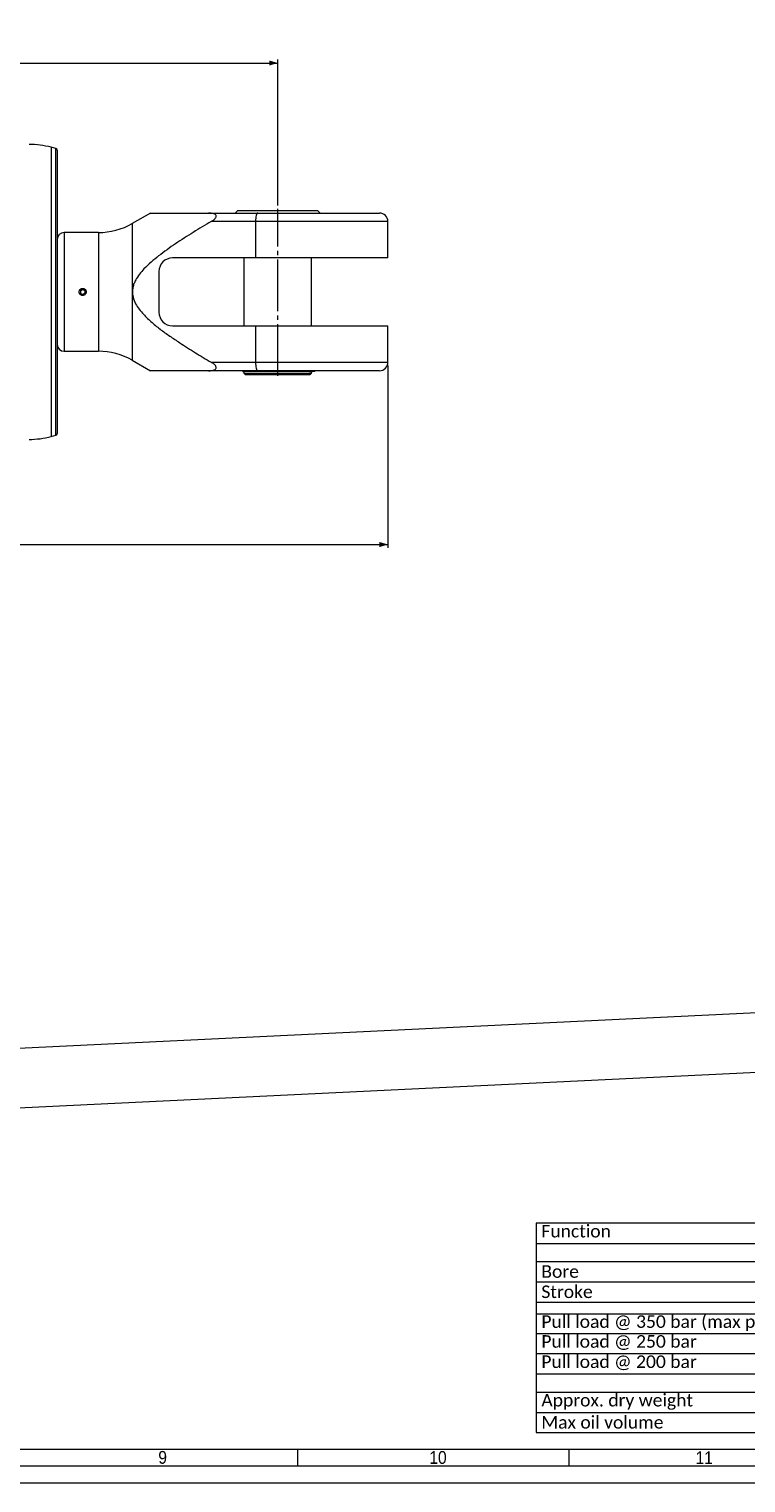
# Model space of a CAD drawing. Header units: millimetres. Extents: x 20 to 2358, y 20 to 1662.
# Tile 4 of 7: x 1322 to 1744, y 20 to 878. Entities that reach past the tile are written whole.
import ezdxf

# ---------------------------------------------------------------- set-up
doc = ezdxf.new("R2010")
doc.units = ezdxf.units.MM
doc.header["$LTSCALE"] = 2
doc.linetypes.add('SLD-Centro', pattern=[19.05, 15.24, -1.27, 1.27, -1.27])
doc.linetypes.add('SLD-Solido', pattern=[0])
doc.styles.add('SLDTEXTSTYLE0', font='GOTHIC.TTF', dxfattribs={"width": 0.913})
doc.styles.add('SLDTEXTSTYLE3', font='CALIBRI.TTF')
doc.styles.add('SLDTEXTSTYLE4', font='CALIBRIB.TTF')
doc.dimstyles.new('SLDDIMSTYLE0', dxfattribs={"dimtxt": 14.816667, "dimasz": 5, "dimexe": 0, "dimexo": 0.0625, "dimgap": 3.704167, "dimtad": 1, "dimrnd": 1e-09, "dimzin": 12, "dimdsep": 46, "dimtxsty": 'SLDTEXTSTYLE4', "dimsah": 1, "dimcen": 0.09, "dimadec": 0, "dimazin": 3, "dimtfac": 1, "dimtofl": 0, "dimtmove": 0, "dimatfit": 3, "dimfxl": 0, "dimfrac": 2, "dimtolj": 1, "dimtzin": 12, "dimarcsym": 0})

# ---------------------------------------------------------------- blocks, each defined once
blk = doc.blocks.new('SW_TABLEANNOTATION_0')
at = {"color": 0, "linetype": 'SLD-Solido', "lineweight": 0}
for p, q in [((0, 0), (0, -123.58)), ((345.41, 0), (0, 0)), ((175.39, 0), (175.39, -11.95)), ((345.41, -123.58), (345.41, 0)), ((0, -11.95), (345.41, -11.95)), ((0, -22.69), (345.41, -22.69)), ((175.39, -22.69), (175.39, -46.59)), ((250.89, -22.69), (250.89, -46.59)), ((0, -34.64), (345.41, -34.64)), ((0, -46.59), (345.41, -46.59)), ((0, -53.57), (345.41, -53.57)), ((175.39, -53.57), (175.39, -88.94)), ((250.89, -53.57), (250.89, -88.94)), ((0, -65.05), (345.41, -65.05)), ((0, -76.99), (345.41, -76.99)), ((0, -88.94), (345.41, -88.94)), ((0, -99.69), (345.41, -99.69)), ((175.39, -99.69), (175.39, -123.58)), ((250.89, -99.69), (250.89, -123.58)), ((0, -111.63), (345.41, -111.63)), ((0, -123.58), (345.41, -123.58))]:
    blk.add_line(p, q, dxfattribs=at)
at = {"color": 0, "linetype": 'Continuous', "lineweight": 0, "attachment_point": 1}
for s, insert, char_height, style in [('Function', (3, -1.03), 7.408, 'SLDTEXTSTYLE3'), ('Single acting cylinder - gas spring', (195.89, -2.31), 6, 'SLDTEXTSTYLE0'), ('Bore', (3, -24.83), 7.408, 'SLDTEXTSTYLE3'), ('115', (206.49, -25.71), 6, 'SLDTEXTSTYLE0'), ('mm', (290.65, -25.71), 6, 'SLDTEXTSTYLE0'), ('Stroke', (3, -36.78), 7.408, 'SLDTEXTSTYLE3'), ('700', (206.49, -37.66), 6, 'SLDTEXTSTYLE0'), ('mm', (290.65, -37.66), 6, 'SLDTEXTSTYLE0'), ('Pull load @ 350 bar (max pressure)', (3, -54.37), 7.4083, 'SLDTEXTSTYLE3'), ('33609', (202.06, -55.64), 6, 'SLDTEXTSTYLE0'), ('kg', (293.45, -55.64), 6, 'SLDTEXTSTYLE0'), ('Pull load @ 250 bar', (3, -66.08), 7.4083, 'SLDTEXTSTYLE3'), ('24006', (202.06, -67.36), 6, 'SLDTEXTSTYLE0'), ('kg', (293.45, -67.36), 6, 'SLDTEXTSTYLE0'), ('Pull load @ 200 bar', (3, -78.03), 7.4083, 'SLDTEXTSTYLE3'), ('19205', (202.06, -79.3), 6, 'SLDTEXTSTYLE0'), ('kg', (293.45, -79.3), 6, 'SLDTEXTSTYLE0'), ('Approx. dry weight', (3, -100.72), 7.4083, 'SLDTEXTSTYLE3'), ('21,8', (205.38, -102), 6, 'SLDTEXTSTYLE0'), ('kg', (293.45, -102), 6, 'SLDTEXTSTYLE0'), ('Max oil volume', (3, -113.77), 7.4083, 'SLDTEXTSTYLE3'), ('6,6', (207.6, -114.65), 6, 'SLDTEXTSTYLE0'), ('l', (297.35, -114.65), 6, 'SLDTEXTSTYLE0')]:
    blk.add_mtext(s, dxfattribs=dict(at, insert=insert, char_height=char_height, style=style))
blk = doc.blocks.new('_D_11')
at = {"color": 7, "linetype": 'SLD-Solido', "lineweight": 0}
for p, q in [((226.5, 773.51), (226.5, 859.51)), ((1468.31, 773.51), (1468.31, 859.51)), ((226.5, 857.51), (1468.31, 857.51))]:
    blk.add_line(p, q, dxfattribs=at)
for points in [[(226.5, 857.51), (231.5, 856.01), (231.5, 859.01)], [(1468.31, 857.51), (1463.31, 859.01), (1463.31, 856.01)]]:
    blk.add_solid(points, dxfattribs=at)
at = {"color": 7, "linetype": 'SLD-Solido', "lineweight": 0, "insert": (814.81, 877.26), "char_height": 14.817, "attachment_point": 1, "style": 'SLDTEXTSTYLE3'}
blk.add_mtext('1241,81', dxfattribs=at)
blk = doc.blocks.new('_D_12')
at = {"color": 7, "linetype": 'SLD-Solido', "lineweight": 0}
for p, q in [((159.5, 679.01), (159.5, 571.51)), ((1533.31, 679.01), (1533.31, 571.51)), ((159.5, 573.51), (1533.31, 573.51))]:
    blk.add_line(p, q, dxfattribs=at)
for points in [[(159.5, 573.51), (164.5, 572.01), (164.5, 575.01)], [(1533.31, 573.51), (1528.31, 575.01), (1528.31, 572.01)]]:
    blk.add_solid(points, dxfattribs=at)
at = {"color": 7, "linetype": 'SLD-Solido', "lineweight": 0, "insert": (813.81, 593.26), "char_height": 14.817, "attachment_point": 1, "style": 'SLDTEXTSTYLE3'}
blk.add_mtext('1373,81', dxfattribs=at)

msp = doc.modelspace()

# ---------------------------------------------------------------- linework, layer by layer
at = {"color": 7, "linetype": 'SLD-Solido', "lineweight": 15}
for p, q in [((1337.57, 807.028), (1334.67, 807.805)), ((1338.312, 806.062), (1338.312, 638.955)), ((1393.263, 769.027), (1382.594, 762.867)), ((1427.527, 769.008), (1456.528, 769.008)), ((1455.231, 764.008), (1429.088, 764.008)), ((1444.812, 770.508), (1443.312, 769.008)), ((1444.812, 770.508), (1491.812, 770.508)), ((1455.231, 764.008), (1455.231, 742.508)), ((1456.528, 769.008), (1528.312, 769.008)), ((1493.312, 769.008), (1491.812, 770.508)), ((1533.312, 742.508), (1533.312, 764.008)), ((1362.594, 757.508), (1342.312, 757.508)), ((1455.231, 742.508), (1406.312, 742.508)), ((1448.312, 742.508), (1448.312, 702.508)), ((1533.312, 742.508), (1455.231, 742.508)), ((1488.312, 702.508), (1488.312, 742.508)), ((1398.312, 734.508), (1398.312, 710.508)), ((1352.062, 723.23), (1353.312, 723.952)), ((1352.062, 723.23), (1352.062, 721.787)), ((1352.062, 721.787), (1353.312, 721.065)), ((1354.562, 723.23), (1353.312, 723.952)), ((1354.562, 721.787), (1353.312, 721.065)), ((1354.562, 723.23), (1354.562, 721.787)), ((1406.312, 702.508), (1455.231, 702.508)), ((1455.231, 702.508), (1455.231, 681.008)), ((1455.231, 702.508), (1533.312, 702.508)), ((1533.312, 681.008), (1533.312, 702.508)), ((1342.312, 687.508), (1362.594, 687.508)), ((1382.594, 682.149), (1393.264, 675.989)), ((1429.088, 681.008), (1455.231, 681.008)), ((1456.528, 676.008), (1427.527, 676.008)), ((1447.797, 675.508), (1447.797, 676.008)), ((1447.797, 675.508), (1448.312, 675.508)), ((1448.312, 675.508), (1448.312, 674.508)), ((1487.105, 675.508), (1448.312, 675.508)), ((1448.312, 674.508), (1449.312, 673.508)), ((1448.312, 674.508), (1488.312, 674.508)), ((1449.012, 676.008), (1449.012, 675.508)), ((1487.312, 673.508), (1449.312, 673.508)), ((1528.312, 676.008), (1456.528, 676.008)), ((1487.105, 675.508), (1488.826, 675.508)), ((1487.312, 673.508), (1488.312, 674.508)), ((1488.312, 674.508), (1488.312, 675.508)), ((1488.826, 676.008), (1488.826, 675.508)), ((1490.143, 675.508), (1488.826, 675.508)), ((1490.143, 675.508), (1490.143, 676.008)), ((1334.67, 637.212), (1337.57, 637.989)), ((1996.21, 309.202), (1299.147, 275.558)), ((1300.834, 240.598), (1997.898, 274.243)), ((40, 40), (2338, 40))]:
    msp.add_line(p, q, dxfattribs=at)
at = {"color": 8, "linetype": 'SLD-Solido', "lineweight": 15}
for p, q in [((1334.67, 807.805), (1334.67, 722.508)), ((1337.57, 637.989), (1337.57, 807.028)), ((1533.312, 764.008), (1455.231, 764.008)), ((1342.312, 757.508), (1342.312, 722.508)), ((1362.594, 757.508), (1362.594, 722.508)), ((1382.594, 762.867), (1382.594, 722.508)), ((1334.67, 722.508), (1334.67, 637.212)), ((1342.312, 722.508), (1342.312, 687.508)), ((1362.594, 722.508), (1362.594, 687.508)), ((1382.594, 722.508), (1382.594, 682.149)), ((1455.231, 681.008), (1533.312, 681.008))]:
    msp.add_line(p, q, dxfattribs=at)
at = {"color": 7, "linetype": 'SLD-Centro', "lineweight": 0}
msp.add_line((1468.312, 673.008), (1468.312, 771.508), dxfattribs=at)
at = {"color": 7, "linetype": 'SLD-Solido', "lineweight": 0}
for p, q in [((1480, 40), (1480, 30)), ((1640, 40), (1640, 30)), ((30, 30), (2348, 30)), ((20, 20), (2358, 20))]:
    msp.add_line(p, q, dxfattribs=at)
at = {"color": 7, "linetype": 'SLD-Solido', "lineweight": 15, "flags": 128}
for points in [[(1456.528, 769.008), (1456.275, 768.912), (1456.031, 768.628), (1455.807, 768.166), (1455.611, 767.544), (1455.449, 766.786), (1455.33, 765.922), (1455.256, 764.984), (1455.231, 764.008)], [(1455.231, 681.008), (1455.256, 680.033), (1455.33, 679.095), (1455.449, 678.231), (1455.611, 677.473), (1455.807, 676.851), (1456.031, 676.389), (1456.275, 676.104), (1456.528, 676.008)]]:
    msp.add_lwpolyline(points, dxfattribs=at)
at = {"color": 7, "linetype": 'SLD-Solido', "lineweight": 15}
msp.add_circle((1353.312, 722.508), 2.056, dxfattribs=at)
for centre, radius, start, end in [((1321.729, 759.508), 50, 75, 90), ((1337.312, 806.062), 1, 0, 75), ((1528.312, 764.008), 5, 0, 90), ((1342.312, 753.508), 4, 90, 180), ((1362.594, 797.508), 40, 270, 300), ((1406.312, 734.508), 8, 90, 180), ((1406.312, 710.508), 8, 180, 270), ((1342.312, 691.508), 4, 180, 270), ((1362.594, 647.508), 40, 60, 90), ((1528.312, 681.008), 5, 270, 0), ((1321.729, 685.508), 50, 270, 285), ((1337.312, 638.955), 1, 285, 0)]:
    msp.add_arc(centre, radius, start, end, dxfattribs=at)
for points, knots in [([(1429.088, 764.008), (1425.55, 761.903), (1418.476, 757.692), (1408.063, 751.034), (1399.796, 745.103), (1393.605, 740.078), (1389.817, 736.5), (1386.75, 733.008), (1384.783, 730.085), (1383.53, 727.418), (1382.833, 725.134), (1382.565, 722.743), (1382.788, 719.755), (1383.943, 716.409), (1386.021, 712.987), (1389.183, 709.143), (1393.477, 704.926), (1398.943, 700.473), (1404.683, 696.393), (1411.621, 691.779), (1419.728, 686.601), (1425.968, 682.872), (1429.088, 681.008)], [0, 0, 0, 0, 0.0968716, 0.1937416, 0.2904999, 0.3354872, 0.3804354, 0.412044, 0.4435715, 0.4617354, 0.4798695, 0.4982264, 0.5165802, 0.5481542, 0.5784824, 0.6089026, 0.6637063, 0.7186952, 0.7738822, 0.8289568, 0.914475, 1, 1, 1, 1]), ([(1393.274, 769.008), (1393.323, 769.008), (1393.428, 769.008), (1394.522, 769.008), (1395.952, 769.008), (1398.022, 769.008), (1401.586, 769.008), (1406.979, 769.008), (1413.458, 769.008), (1420.319, 769.008), (1425.124, 769.008), (1427.527, 769.008)], [0, 0, 0, 0, 0.07100167, 0.15376606, 0.21091042, 0.2680795, 0.38527717, 0.53733969, 0.68957736, 0.84477308, 1, 1, 1, 1]), ([(1429.088, 764.008), (1429.796, 764.457), (1430.76, 765.067), (1431.67, 766.09), (1431.998, 766.693), (1432.091, 767.193), (1431.985, 767.688), (1431.531, 768.252), (1430.537, 768.701), (1429.127, 768.968), (1428.064, 768.995), (1427.527, 769.008)], [0, 0, 0, 0, 0.2086056, 0.2840412, 0.335262, 0.3867958, 0.4331769, 0.5102794, 0.6574886, 0.8271367, 1, 1, 1, 1]), ([(1351.212, 722.508), (1351.235, 722.272), (1351.281, 721.801), (1351.642, 721.173), (1352.175, 720.695), (1352.84, 720.421), (1353.557, 720.382), (1354.246, 720.583), (1354.83, 721.001), (1355.244, 721.588), (1355.44, 722.279), (1355.395, 722.996), (1355.117, 723.658), (1354.635, 724.19), (1354.004, 724.533), (1353.295, 724.648), (1352.588, 724.523), (1351.962, 724.17), (1351.491, 723.631), (1351.246, 723.044), (1351.221, 722.658), (1351.212, 722.508)], [0, 0, 0, 0, 0.053623, 0.1072436, 0.1609247, 0.2146456, 0.2683007, 0.3218869, 0.375509, 0.4292152, 0.4829231, 0.5365474, 0.5901335, 0.6437859, 0.6975062, 0.7511898, 0.8047892, 0.8583884, 0.9120716, 0.965792, 1, 1, 1, 1]), ([(1427.527, 676.008), (1428.167, 676.028), (1429.463, 676.068), (1430.891, 676.416), (1431.715, 676.963), (1432.027, 677.425), (1432.088, 677.933), (1431.941, 678.463), (1431.529, 679.118), (1430.588, 680.06), (1429.686, 680.63), (1429.088, 681.008)], [0, 0, 0, 0, 0.2067826, 0.41892, 0.5047316, 0.5764589, 0.6258646, 0.6754823, 0.7323613, 0.8223504, 1, 1, 1, 1]), ([(1427.527, 676.008), (1425.163, 676.008), (1420.436, 676.008), (1413.606, 676.008), (1407.078, 676.008), (1401.648, 676.008), (1398.065, 676.008), (1395.982, 676.008), (1394.546, 676.008), (1393.437, 676.008), (1393.328, 676.008), (1393.276, 676.008)], [0, 0, 0, 0, 0.15269096, 0.30535305, 0.46012928, 0.61472111, 0.7292435, 0.78775318, 0.84623591, 0.92658955, 1, 1, 1, 1])]:
    msp.add_open_spline(points, degree=3, knots=knots, dxfattribs=at)

# ---------------------------------------------------------------- block references
at = {"color": 7, "linetype": 'Continuous', "lineweight": 0}
msp.add_blockref('SW_TABLEANNOTATION_0', (1620.758, 173.233), dxfattribs=at)

# ---------------------------------------------------------------- texts
at = {"color": 7, "linetype": 'Continuous', "lineweight": 0, "char_height": 7.524, "attachment_point": 1, "style": 'SLDTEXTSTYLE0'}
for s, insert in [('9', (1397.906, 38.826)), ('10', (1557.695, 38.757)), ('11', (1714.681, 38.637))]:
    msp.add_mtext(s, dxfattribs=dict(at, insert=insert))

# ---------------------------------------------------------------- dimensions: what is measured, and where the dimension line sits
at = {"color": 7, "linetype": 'SLD-Solido', "lineweight": 0}
for base, p1, p2, picture, middle in [((1468.312, 857.508), (226.502, 771.508), (1468.312, 771.508), '_D_11', (847.407, 857.508)), ((1533.312, 573.508), (159.502, 681.008), (1533.312, 681.008), '_D_12', (846.407, 573.508))]:
    dim = msp.add_linear_dim(base=base, p1=p1, p2=p2, dimstyle='SLDDIMSTYLE0', dxfattribs=at)
    dim.commit()
    dim.dimension.update_dxf_attribs({"geometry": picture, "text_midpoint": middle, "dimtype": 160})

doc.saveas('drawing.dxf')
